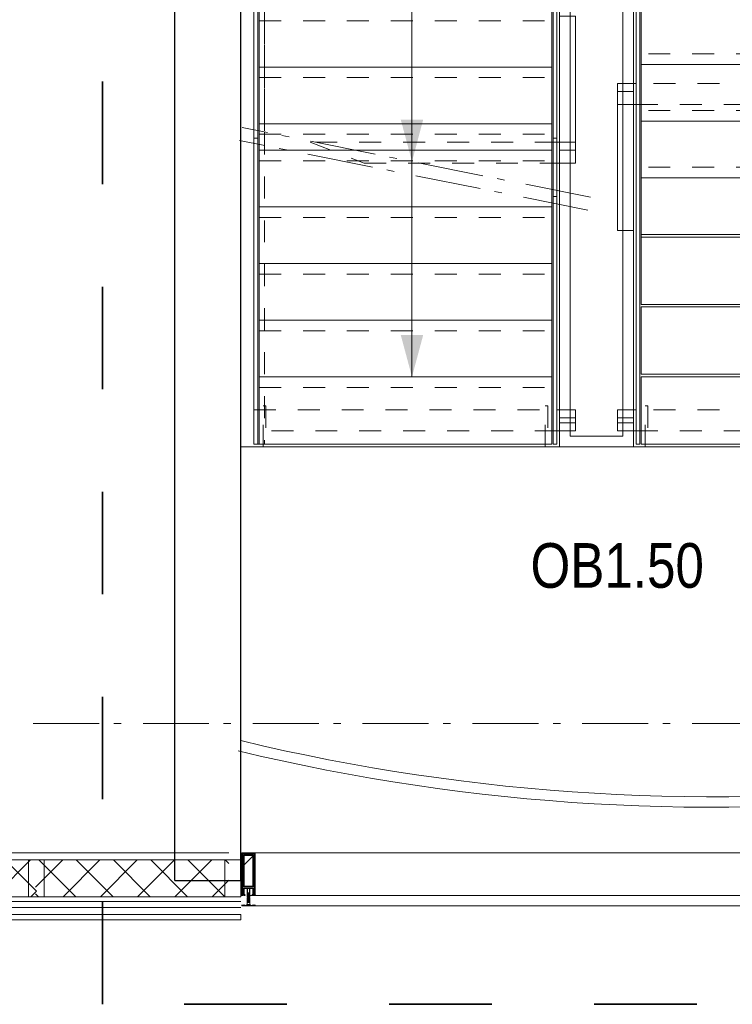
# Model space of a CAD drawing. Header units: millimetres. Extents: x 274611 to 749520, y 175257 to 298905.
# Tile 71 of 251: x 557263 to 559967, y 182987 to 186722. Entities that reach past the tile are written whole.
import ezdxf

# ---------------------------------------------------------------- set-up
doc = ezdxf.new("R2010")
doc.units = ezdxf.units.MM
doc.header["$LTSCALE"] = 400
for name, pattern in [('STYLE_01', [0.416641, 0.208282, -0.208359]), ('STYLE_06', [1.041641, 0.625, -0.208282, 0.069427, -0.138931]), ('STYLE_16', [0.177165, 0.11811, -0.059055]), ('STYLE_22', [1.944444, 0.972222, -0.972222])]:
    doc.linetypes.add(name, pattern=pattern)
for name, color, linetype, lineweight in [('Buitenkozijnen', 140, 'Continuous', 15), ('Fragmentaanduiding', 1, 'STYLE_22', 35), ('leuning', 43, 'Continuous', 5), ('Lijn-afbreek', 140, 'STYLE_06', 15), ('mat-beton (ihwg)', 5, 'Continuous', 25), ('mat-staal', 5, 'Continuous', 25), ('None', 7, 'Continuous', 9), ('Ruimtenummers', 5, 'Continuous', 25)]:
    doc.layers.add(name, color=color, linetype=linetype, lineweight=lineweight)
doc.styles.add('Arial Narrow', font='ARIALN.TTF', dxfattribs={"height": 222.25})

# ---------------------------------------------------------------- blocks, each defined once
blk = doc.blocks.new('*U318')
at = {"layer": 'Lijn-afbreek', "color": 8, "linetype": 'Continuous', "lineweight": 5}
for p, q in [((38691.1, -32740), (38691.1, -32980)), ((39801.1, -32740), (39801.1, -32980)), ((38691.1, -32980), (39801.1, -32980))]:
    blk.add_line(p, q, dxfattribs=at)
at = {"layer": 'Lijn-afbreek', "color": 8, "linetype": 'STYLE_01', "lineweight": 5}
blk.add_line((38691.1, -33020), (39801.1, -33020), dxfattribs=at)
blk = doc.blocks.new('*U319')
at = {"layer": 'Lijn-afbreek', "color": 8, "linetype": 'Continuous', "lineweight": 5}
for p, q in [((38691.1, -33170), (38691.1, -33450)), ((39801.1, -33170), (39801.1, -33450)), ((38691.1, -33450), (39801.1, -33450))]:
    blk.add_line(p, q, dxfattribs=at)
blk = doc.blocks.new('*U320')
at = {"layer": 'Lijn-afbreek', "color": 8, "linetype": 'Continuous', "lineweight": 5}
for p, q in [((38691.1, -32955), (38691.1, -33195)), ((39801.1, -32955), (39801.1, -33195)), ((38691.1, -33195), (39801.1, -33195))]:
    blk.add_line(p, q, dxfattribs=at)
at = {"layer": 'Lijn-afbreek', "color": 8, "linetype": 'STYLE_01', "lineweight": 5}
blk.add_line((38691.1, -33235), (39801.1, -33235), dxfattribs=at)
blk = doc.blocks.new('*U321')
at = {"layer": 'Lijn-afbreek', "color": 8, "linetype": 'Continuous', "lineweight": 5}
for p, q in [((38691.1, -32525), (38691.1, -32765)), ((39801.1, -32525), (39801.1, -32765)), ((38691.1, -32765), (39801.1, -32765))]:
    blk.add_line(p, q, dxfattribs=at)
at = {"layer": 'Lijn-afbreek', "color": 8, "linetype": 'STYLE_01', "lineweight": 5}
blk.add_line((38691.1, -32805), (39801.1, -32805), dxfattribs=at)
blk = doc.blocks.new('*U322')
at = {"layer": 'Lijn-afbreek', "color": 43, "linetype": 'Continuous', "lineweight": 9}
for p, q in [((40141.1, -32440), (40141.1, -32200)), ((41251.1, -32225), (40141.1, -32225)), ((41251.1, -32440), (41251.1, -32200))]:
    blk.add_line(p, q, dxfattribs=at)
at = {"layer": 'Lijn-afbreek', "color": 43, "linetype": 'STYLE_01', "lineweight": 9}
blk.add_line((41251.1, -32400), (40141.1, -32400), dxfattribs=at)
blk = doc.blocks.new('*U323')
at = {"layer": 'Lijn-afbreek', "color": 43, "linetype": 'STYLE_01', "lineweight": 9}
blk.add_line((41251.1, -32400), (40141.1, -32400), dxfattribs=at)
at = {"layer": 'Lijn-afbreek', "color": 43, "linetype": 'Continuous', "lineweight": 9}
for p, q in [((41251.1, -32440), (40141.1, -32440)), ((40141.1, -32680), (40141.1, -32440)), ((41251.1, -32680), (41251.1, -32440))]:
    blk.add_line(p, q, dxfattribs=at)
blk = doc.blocks.new('*U324')
at = {"layer": 'Lijn-afbreek', "color": 43, "linetype": 'Continuous', "lineweight": 9}
for p, q in [((40141.1, -32225), (40141.1, -31985)), ((41251.1, -32225), (41251.1, -31985)), ((41251.1, -32010), (40141.1, -32010))]:
    blk.add_line(p, q, dxfattribs=at)
at = {"layer": 'Lijn-afbreek', "color": 43, "linetype": 'STYLE_01', "lineweight": 9}
blk.add_line((41251.1, -32185), (40141.1, -32185), dxfattribs=at)
blk = doc.blocks.new('*U325')
at = {"layer": 'Lijn-afbreek', "color": 43, "linetype": 'Continuous', "lineweight": 9}
for p, q in [((40141.1, -32010), (40141.1, -31770)), ((41251.1, -32010), (41251.1, -31770)), ((41251.1, -31795), (40141.1, -31795))]:
    blk.add_line(p, q, dxfattribs=at)
at = {"layer": 'Lijn-afbreek', "color": 43, "linetype": 'STYLE_01', "lineweight": 9}
blk.add_line((41251.1, -31970), (40141.1, -31970), dxfattribs=at)
blk = doc.blocks.new('*U328')
at = {"layer": 'Lijn-afbreek', "color": 8, "linetype": 'Continuous', "lineweight": 5}
for p, q in [((38691.1, -32310), (38691.1, -32550)), ((39801.1, -32310), (39801.1, -32550)), ((38691.1, -32550), (39801.1, -32550))]:
    blk.add_line(p, q, dxfattribs=at)
at = {"layer": 'Lijn-afbreek', "color": 8, "linetype": 'STYLE_01', "lineweight": 5}
blk.add_line((38691.1, -32590), (39801.1, -32590), dxfattribs=at)
blk = doc.blocks.new('*U329')
at = {"layer": 'Lijn-afbreek', "color": 8, "linetype": 'Continuous', "lineweight": 5}
for p, q in [((38691.1, -32095), (38691.1, -32335)), ((39801.1, -32095), (39801.1, -32335)), ((38691.1, -32335), (39801.1, -32335))]:
    blk.add_line(p, q, dxfattribs=at)
at = {"layer": 'Lijn-afbreek', "color": 8, "linetype": 'STYLE_01', "lineweight": 5}
blk.add_line((38691.1, -32375), (39801.1, -32375), dxfattribs=at)
blk = doc.blocks.new('*U330')
at = {"layer": 'Lijn-afbreek', "color": 140, "linetype": 'Continuous', "lineweight": 15}
for p, q in [((38691.1, -31995), (38691.1, -32235)), ((39801.1, -31995), (39801.1, -32235)), ((38691.1, -32235), (39801.1, -32235))]:
    blk.add_line(p, q, dxfattribs=at)
at = {"layer": 'Lijn-afbreek', "color": 140, "linetype": 'STYLE_01', "lineweight": 15}
blk.add_line((38691.1, -32275), (39801.1, -32275), dxfattribs=at)
blk = doc.blocks.new('*U331')
at = {"layer": 'Lijn-afbreek', "color": 140, "linetype": 'Continuous', "lineweight": 15}
for p, q in [((38691.1, -31780), (38691.1, -32020)), ((39801.1, -31780), (39801.1, -32020)), ((38691.1, -32020), (39801.1, -32020))]:
    blk.add_line(p, q, dxfattribs=at)
at = {"layer": 'Lijn-afbreek', "color": 140, "linetype": 'STYLE_01', "lineweight": 15}
blk.add_line((38691.1, -32060), (39801.1, -32060), dxfattribs=at)
blk = doc.blocks.new('*U332')
at = {"layer": 'Lijn-afbreek', "color": 140, "linetype": 'Continuous', "lineweight": 15}
for p, q in [((38691.1, -31565), (38691.1, -31805)), ((39801.1, -31565), (39801.1, -31805)), ((38691.1, -31805), (39801.1, -31805))]:
    blk.add_line(p, q, dxfattribs=at)
at = {"layer": 'Lijn-afbreek', "color": 140, "linetype": 'STYLE_01', "lineweight": 15}
blk.add_line((38691.1, -31845), (39801.1, -31845), dxfattribs=at)
blk = doc.blocks.new('*U333')
at = {"layer": 'Lijn-afbreek', "color": 140, "linetype": 'Continuous', "lineweight": 15}
for p, q in [((38691.1, -31350), (38691.1, -31590)), ((39801.1, -31350), (39801.1, -31590)), ((38691.1, -31590), (39801.1, -31590))]:
    blk.add_line(p, q, dxfattribs=at)
at = {"layer": 'Lijn-afbreek', "color": 140, "linetype": 'STYLE_01', "lineweight": 15}
blk.add_line((38691.1, -31630), (39801.1, -31630), dxfattribs=at)
blk = doc.blocks.new('*U334')
at = {"layer": 'Lijn-afbreek', "color": 140, "linetype": 'Continuous', "lineweight": 15}
for p, q in [((38691.1, -31135), (38691.1, -31375)), ((39801.1, -31135), (39801.1, -31375)), ((38691.1, -31375), (39801.1, -31375))]:
    blk.add_line(p, q, dxfattribs=at)
at = {"layer": 'Lijn-afbreek', "color": 140, "linetype": 'STYLE_01', "lineweight": 15}
blk.add_line((38691.1, -31415), (39801.1, -31415), dxfattribs=at)
blk = doc.blocks.new('*U335')
at = {"layer": 'Lijn-afbreek', "color": 140, "linetype": 'Continuous', "lineweight": 15}
for p, q in [((38691.1, -30920), (38691.1, -31160)), ((39801.1, -30920), (39801.1, -31160)), ((38691.1, -31160), (39801.1, -31160))]:
    blk.add_line(p, q, dxfattribs=at)
at = {"layer": 'Lijn-afbreek', "color": 140, "linetype": 'STYLE_01', "lineweight": 15}
blk.add_line((38691.1, -31200), (39801.1, -31200), dxfattribs=at)
blk = doc.blocks.new('*U336')
at = {"layer": 'Lijn-afbreek', "color": 43, "linetype": 'Continuous', "lineweight": 9}
for p, q in [((38691.1, -30515), (38691.1, -30755.4)), ((38691.1, -30515), (39801.1, -30515)), ((39801.1, -30515), (39801.1, -30755.4)), ((38691.1, -30731.1), (39801.1, -30731.1))]:
    blk.add_line(p, q, dxfattribs=at)
at = {"layer": 'Lijn-afbreek', "color": 43, "linetype": 'STYLE_01', "lineweight": 9}
blk.add_line((38691.1, -30770), (39801.1, -30770), dxfattribs=at)
blk = doc.blocks.new('*U337')
at = {"layer": 'Lijn-afbreek', "color": 140, "linetype": 'Continuous', "lineweight": 15}
for p, q in [((38691.1, -30705), (38691.1, -30945)), ((39801.1, -30705), (39801.1, -30945)), ((38691.1, -30945), (39801.1, -30945))]:
    blk.add_line(p, q, dxfattribs=at)
at = {"layer": 'Lijn-afbreek', "color": 140, "linetype": 'STYLE_01', "lineweight": 15}
blk.add_line((38691.1, -30985), (39801.1, -30985), dxfattribs=at)
blk = doc.blocks.new('*U338')
at = {"layer": 'Lijn-afbreek', "color": 43, "linetype": 'Continuous', "lineweight": 9}
for p, q in [((38691.1, -32210), (38691.1, -32450)), ((39801.1, -32210), (39801.1, -32450))]:
    blk.add_line(p, q, dxfattribs=at)
at = {"layer": 'None', "color": 7}
for name in ['*U336', '*U337', '*U335', '*U334', '*U333', '*U332', '*U331', '*U330']:
    blk.add_blockref(name, (0, 0), dxfattribs=at)
blk = doc.blocks.new('*U339')
at = {"layer": 'leuning', "color": 140, "linetype": 'STYLE_01', "lineweight": 15}
for p, q in [((38671.1, -30515.2), (38671.1, -32262.2)), ((38711.1, -30515.2), (38711.1, -32262.2))]:
    blk.add_line(p, q, dxfattribs=at)
at = {"layer": 'leuning', "color": 43, "linetype": 'STYLE_01', "lineweight": 9}
for p, q in [((38671.1, -31768.1), (38671.1, -33450)), ((38711.1, -31768.1), (38711.1, -33450)), ((38671.1, -33450), (38711.1, -33450))]:
    blk.add_line(p, q, dxfattribs=at)
at = {"layer": 'Lijn-afbreek', "color": 8, "linetype": 'Continuous', "lineweight": 5}
for p, q in [((39271.1, -30730), (39271.1, -32378.2)), ((39271.1, -30731.1), (39271.1, -33195))]:
    blk.add_line(p, q, dxfattribs=at)
at = {"layer": 'Lijn-afbreek', "lineweight": 15}
for p, q in [((39948.6, -32513.7), (38626.5, -32249.3)), ((39938.8, -32562.7), (38616.7, -32298.3))]:
    blk.add_line(p, q, dxfattribs=at)
at = {"layer": 'Lijn-afbreek', "color": 43, "linetype": 'Continuous', "lineweight": 9}
for p in [(41251.1, -32655), (40141.1, -32895)]:
    blk.add_line(p, (40141.1, -32655), dxfattribs=at)
for points in [[(38671.1, -32290), (38671.1, -30515), (38686.1, -30515), (38686.1, -32290)], [(39821.1, -32510.6), (39821.1, -30515), (39806.1, -30515), (39806.1, -32510.6)], [(40136.1, -31325), (40136.1, -32239), (40136.1, -33450), (40121.1, -33450), (40121.1, -32356.6), (40121.1, -31325)], [(40051.1, -32082.4), (40121.1, -32082.4), (40121.1, -32162.4), (40051.1, -32162.4)], [(38671.1, -33450), (38671.1, -32290), (38686.1, -32290), (38686.1, -33450)], [(39821.1, -33450), (39821.1, -32290), (39806.1, -32290), (39806.1, -33450)], [(39891.1, -32384.7), (39821.1, -32384.7), (39821.1, -32304.7), (39891.1, -32304.7)], [(40141.1, -32665), (41251.1, -32665), (41251.1, -32920), (40141.1, -32920)], [(40141.1, -32930), (41251.1, -32930), (41251.1, -33185), (40141.1, -33185)], [(40141.1, -33195), (41251.1, -33195), (41251.1, -33450), (40141.1, -33450)], [(39891.1, -33350), (39831.1, -33350), (39831.1, -33370), (39891.1, -33370)], [(40051.1, -33320), (40121.1, -33320), (40121.1, -33400), (40051.1, -33400)]]:
    blk.add_lwpolyline(points, close=True, dxfattribs=at)
at = {"layer": 'Lijn-afbreek', "color": 140, "linetype": 'Continuous', "lineweight": 15}
for points in [[(39891.1, -31826.4), (39831.1, -31826.4), (39831.1, -32334.7), (39891.1, -32334.7)], [(40051.1, -32112.4), (40111.1, -32112.4), (40111.1, -32639.4), (40051.1, -32639.4)], [(40051.1, -33350), (40111.1, -33350), (40111.1, -33370), (40051.1, -33370)]]:
    blk.add_lwpolyline(points, close=True, dxfattribs=at)
at = {"layer": 'Lijn-afbreek', "color": 43, "linetype": 'STYLE_01', "lineweight": 9}
for points in [[(41271.1, -32082.4), (40121.1, -32082.4), (40121.1, -32162.4), (41271.1, -32162.4)], [(39090, -32384.7), (39821.1, -32384.7), (39821.1, -32304.7), (38885, -32304.7)], [(41271.1, -33320), (40121.1, -33320), (40121.1, -33400), (41271.1, -33400)]]:
    blk.add_lwpolyline(points, close=True, dxfattribs=at)
at = {"layer": 'Lijn-afbreek', "color": 8, "linetype": 'STYLE_01', "lineweight": 5}
blk.add_lwpolyline([(38671.1, -33320), (39821.1, -33320), (39821.1, -33400), (38671.1, -33400)], close=True, dxfattribs=at)
at = {"layer": 'Lijn-afbreek', "color": 8, "linetype": 'Continuous', "lineweight": 5}
blk.add_lwpolyline([(39891.1, -33320), (39821.1, -33320), (39821.1, -33400), (39891.1, -33400)], close=True, dxfattribs=at)
at = {"layer": 'Lijn-afbreek', "color": 8, "lineweight": 5}
for points in [[(39271.1, -32378.2), (39228.5, -32219.4), (39313.6, -32219.4)], [(39271.1, -33195), (39228.5, -33036.3), (39313.6, -33036.3)]]:
    blk.add_solid(points, dxfattribs=at)
at = {"layer": 'None', "color": 140, "linetype": 'Continuous', "lineweight": 15}
for p, q in [((39831.1, -32519.6), (39831.1, -30505)), ((39871.1, -32519.6), (39871.1, -30545)), ((40071.1, -30865.7), (40071.1, -33420)), ((40111.1, -30865.7), (40111.1, -33460)), ((40071.1, -33420), (39871.1, -33420)), ((40111.1, -33460), (39831.1, -33460))]:
    blk.add_line(p, q, dxfattribs=at)
at = {"layer": 'None', "color": 43, "linetype": 'Continuous', "lineweight": 9}
for p, q in [((39831.1, -33460), (39831.1, -31974.7)), ((39871.1, -33420), (39871.1, -31974.7))]:
    blk.add_line(p, q, dxfattribs=at)
at = {"layer": 'None', "color": 43, "linetype": 'STYLE_01', "lineweight": 9}
for points in [[(38706.1, -33304.8), (38716.1, -33304.8), (38716.1, -33460), (38706.1, -33460)], [(39776.1, -33304.8), (39786.1, -33304.8), (39786.1, -33460), (39776.1, -33460)], [(40156.1, -33304.8), (40166.1, -33304.8), (40166.1, -33460), (40156.1, -33460)]]:
    blk.add_lwpolyline(points, close=True, dxfattribs=at)
at = {"layer": 'None', "color": 140, "linetype": 'Continuous', "lineweight": 15, "flags": 128}
for points in [[(38621.1, -33460), (38621.1, -34295)], [(41321.1, -34295), (41321.1, -33460), (38621.1, -33460)]]:
    blk.add_lwpolyline(points, dxfattribs=at)
at = {"layer": 'None', "color": 7}
for name in ['*U338', '*U325', '*U324', '*U329', '*U322', '*U328', '*U323', '*U321', '*U318', '*U320', '*U319']:
    blk.add_blockref(name, (0, 0), dxfattribs=at)
blk = doc.blocks.new('*X813')
at = {"layer": 'None', "lineweight": 5}
for p, q in [((37842.8, -35130.6), (37945.9, -35027.5)), ((37947.3, -35167.5), (38087.3, -35027.5)), ((38088.8, -35167.5), (38228.8, -35027.5)), ((38230.2, -35167.5), (38370.2, -35027.5)), ((38371.6, -35167.5), (38511.6, -35027.5)), ((38513, -35167.5), (38576.4, -35104.1))]:
    blk.add_line(p, q, dxfattribs=at)
at = {"layer": 'None', "lineweight": 13}
for p, q in [((37855.5, -35027.5), (37995.5, -35167.5)), ((37996.9, -35027.5), (38136.9, -35167.5)), ((38138.3, -35027.5), (38278.3, -35167.5)), ((38279.7, -35027.5), (38419.7, -35167.5)), ((38421.1, -35027.5), (38561.1, -35167.5)), ((38562.5, -35027.5), (38576.4, -35041.4)), ((37842.8, -35156.2), (37854.1, -35167.5))]:
    blk.add_line(p, q, dxfattribs=at)
blk = doc.blocks.new('*U814')
at = {"layer": 'None', "color": 140, "lineweight": 15}
for p, q in [((37842.8, -35000), (38576.4, -35000)), ((37842.8, -35027.5), (38576.4, -35027.5)), ((37842.8, -35167.5), (38621.1, -35167.5)), ((37842.8, -35185.5), (38621.1, -35185.5)), ((37842.8, -35235), (38621.1, -35235)), ((37842.8, -35255), (38621.1, -35255)), ((38621.1, -35255), (38621.1, -35235))]:
    blk.add_line(p, q, dxfattribs=at)
at = {"layer": 'None', "color": 140, "linetype": 'Continuous', "lineweight": 15}
for p, q in [((37842.8, -35027.5), (38576.4, -35027.5)), ((37842.8, -35167.5), (38576.4, -35167.5))]:
    blk.add_line(p, q, dxfattribs=at)
at = {"layer": 'None', "color": 8, "linetype": 'Continuous', "lineweight": 5}
blk.add_line((37846.1, -35207.5), (38621.1, -35207.5), dxfattribs=at)
at = {"layer": 'None', "color": 140, "linetype": 'Continuous', "lineweight": 15}
blk.add_lwpolyline([(38621.1, -35027.5), (38621.1, -35167.5), (38561.1, -35167.5), (38561.1, -35027.5)], close=True, dxfattribs=at)
at = {"layer": 'None', "color": 140}
blk.add_blockref('*X813', (0, 0), dxfattribs=at)
blk = doc.blocks.new('*U816')
at = {"layer": 'None', "color": 140, "linetype": 'Continuous', "lineweight": 15}
blk.add_lwpolyline([(38621.1, -35002), (38626.1, -35002), (38626.1, -35014.5), (38621.1, -35014.5)], close=True, dxfattribs=at)
blk.add_open_spline([(38626.1, -35002), (38623.6, -35007), (38621.1, -35002)], degree=2, dxfattribs=at)
at = {"layer": 'None', "color": 43, "linetype": 'Continuous', "lineweight": 9}
blk.add_open_spline([(38622.3, -35008), (38622.9, -35007), (38623.6, -35007), (38624.2, -35007), (38624.8, -35008), (38625.4, -35009), (38625.7, -35010.8), (38626.1, -35012.5), (38626.1, -35016.5), (38625.7, -35018.2), (38625.4, -35020), (38624.8, -35021), (38624.2, -35022), (38623.6, -35022), (38622.9, -35022), (38622.3, -35021), (38621.7, -35020), (38621.4, -35018.2), (38621.1, -35016.5), (38621.1, -35012.5), (38621.4, -35010.8), (38621.7, -35009), (38622.3, -35008)], degree=2, knots=[0, 0, 0, 0.050228, 0.050228, 0.100454, 0.100454, 0.187421, 0.187421, 0.300233, 0.413046, 0.413046, 0.5, 0.5, 0.550228, 0.550228, 0.600454, 0.600454, 0.687421, 0.687421, 0.800233, 0.913046, 0.913046, 1, 1, 1], dxfattribs=at)
blk = doc.blocks.new('*U817')
at = {"layer": 'None', "color": 8, "lineweight": 5}
for p, q in [((38648.5, -35158), (38653.3, -35158.8)), ((38648.5, -35159.6), (38653.3, -35160.4)), ((38648.5, -35161.2), (38653.3, -35162)), ((38648.5, -35162.8), (38653.3, -35163.6)), ((38648.5, -35164.4), (38653.3, -35165.2)), ((38648.5, -35167.6), (38653.3, -35168.4)), ((38648.5, -35169.2), (38653.3, -35170)), ((38648.5, -35170.8), (38653.3, -35171.6)), ((38648.5, -35172.4), (38650.2, -35172.7)), ((38648.5, -35174), (38653.3, -35174.8)), ((38648.5, -35175.6), (38653.3, -35176.4)), ((38648.5, -35177.2), (38653.3, -35178)), ((38648.5, -35178.8), (38653.3, -35179.6)), ((38648.5, -35180.4), (38653.3, -35181.2)), ((38648.5, -35182), (38653.3, -35182.8)), ((38648.5, -35183.6), (38649, -35183.7)), ((38649.2, -35156.5), (38652.8, -35157.1)), ((38649.6, -35156.8), (38649.2, -35157.7)), ((38650.6, -35183.6), (38651.5, -35183.8)), ((38652.6, -35158), (38652.4, -35157.4)), ((38648.5, -35186.8), (38653.3, -35187.6)), ((38649, -35185.3), (38653.3, -35186)), ((38649.3, -35184.9), (38652.6, -35185.7)), ((38652.3, -35184.7), (38649.9, -35184.2)), ((38650.1, -35183.9), (38651.8, -35184.2))]:
    blk.add_line(p, q, dxfattribs=at)
at = {"layer": 'None', "color": 8, "linetype": 'Continuous', "lineweight": 5}
for p, q in [((38649.1, -35159.2), (38649.1, -35158.4)), ((38649.1, -35160.8), (38649.1, -35160)), ((38649.1, -35162.4), (38649.1, -35161.6)), ((38649.1, -35164), (38649.1, -35163.2)), ((38649.1, -35165.6), (38649.1, -35164.8)), ((38649.1, -35167.2), (38649.1, -35167.2)), ((38649.1, -35168.8), (38649.1, -35168)), ((38649.1, -35170.4), (38649.1, -35169.6)), ((38649.1, -35172), (38649.1, -35171.2)), ((38649.1, -35175.2), (38649.1, -35174.4)), ((38649.1, -35176.8), (38649.1, -35176)), ((38649.1, -35178.4), (38649.1, -35177.6)), ((38649.1, -35180), (38649.1, -35179.2)), ((38649.1, -35181.6), (38649.1, -35180.8)), ((38649.1, -35183.2), (38649.1, -35182.4)), ((38652.6, -35158.5), (38652.6, -35158)), ((38652.6, -35160.1), (38652.6, -35159.2)), ((38652.6, -35161.7), (38652.6, -35160.8)), ((38652.6, -35163.3), (38652.6, -35162.4)), ((38652.6, -35164.9), (38652.6, -35164)), ((38652.6, -35166.2), (38652.6, -35165.6)), ((38652.6, -35168.1), (38652.6, -35167.2)), ((38652.6, -35169.7), (38652.6, -35168.8)), ((38652.6, -35171.3), (38652.6, -35170.4)), ((38652.6, -35172.7), (38652.6, -35172)), ((38652.6, -35174.5), (38652.6, -35173.7)), ((38652.6, -35176.1), (38652.6, -35175.2)), ((38652.6, -35177.7), (38652.6, -35176.8)), ((38652.6, -35179.3), (38652.6, -35178.4)), ((38652.6, -35180.9), (38652.6, -35180)), ((38652.6, -35182.5), (38652.6, -35181.6)), ((38652.6, -35183.6), (38652.6, -35183.2)), ((38649.1, -35186.4), (38649.1, -35185.6)), ((38649.1, -35188), (38649.1, -35187.2)), ((38652.6, -35185.7), (38652.6, -35185.2)), ((38652.6, -35187.3), (38652.6, -35186.4)), ((38652.6, -35188.9), (38652.6, -35188))]:
    blk.add_line(p, q, dxfattribs=at)
at = {"layer": 'None', "color": 8, "lineweight": 5, "flags": 128}
for points in [[(38655.9, -35171.7), (38655.9, -35171.7, -0.414214), (38656.4, -35172.2), (38656.4, -35189.9), (38656.4, -35189.9, -0.414214), (38655.9, -35190.4), (38654.9, -35190.4), (38654.9, -35190.4, -0.414214), (38654.4, -35189.9), (38654.4, -35189.9, -0.414214), (38654.9, -35189.4), (38655.4, -35189.4), (38655.4, -35186.2), (38655.4, -35186.2, 0.414214), (38654.9, -35185.7), (38653.6, -35185.7), (38653.6, -35185.7, -0.221695), (38652.8, -35185.3), (38651.6, -35183.9), (38651.6, -35183.9, 0.466308), (38650.1, -35183.9), (38648.9, -35185.3), (38648.9, -35185.3, -0.221695), (38648.1, -35185.7), (38646.9, -35185.7), (38646.9, -35185.7, 0.414214), (38646.4, -35186.2), (38646.4, -35189.4), (38646.9, -35189.4), (38646.9, -35189.4, -0.414214), (38647.4, -35189.9), (38647.4, -35189.9, -0.414214), (38646.9, -35190.4), (38645.9, -35190.4), (38645.9, -35190.4, -0.414214), (38645.4, -35189.9), (38645.4, -35172.2), (38645.4, -35172.2, -0.414214), (38645.9, -35171.7), (38646.2, -35171.7), (38646.2, -35172.4), (38646.2, -35172.4, 0.414214), (38646.5, -35172.7), (38646.8, -35172.7), (38646.8, -35172.7, 0.414214), (38647.6, -35171.9), (38647.6, -35168), (38647.6, -35168, 0.414214), (38646.8, -35167.2), (38646.5, -35167.2), (38646.5, -35167.2, 0.414214), (38646.2, -35167.5), (38646.2, -35168.2), (38645.9, -35168.2), (38645.9, -35168.2, -0.414214), (38645.4, -35167.7), (38645.4, -35155), (38645.4, -35155, -0.351868), (38645.6, -35154.7), (38645.6, -35154.7, -0.351868), (38645.9, -35154.9), (38646.7, -35156.6), (38646.7, -35156.6, -0.314902), (38646.7, -35156.8), (38646.4, -35157.1), (38646.4, -35157.1, 0.198912), (38646.4, -35157.3), (38646.4, -35157.5), (38646.4, -35157.5, 0.198912), (38646.4, -35157.7), (38646.7, -35158), (38646.7, -35158, -0.414214), (38646.7, -35158.2), (38646.4, -35158.5), (38646.4, -35158.5, 0.198912), (38646.4, -35158.7), (38646.4, -35158.9), (38646.4, -35158.9, 0.198912), (38646.4, -35159.1), (38646.7, -35159.4), (38646.7, -35159.4, -0.414214), (38646.7, -35159.6), (38646.4, -35159.9), (38646.4, -35159.9, 0.198912), (38646.4, -35160.1), (38646.4, -35160.6), (38646.4, -35160.6, 0.087489), (38646.4, -35160.7), (38646.7, -35161.5), (38646.7, -35165.9), (38646.7, -35165.9, 0.414214), (38647, -35166.2), (38654.8, -35166.2), (38654.8, -35166.2, 0.414214), (38655.1, -35165.9), (38655.1, -35161.5), (38655.3, -35160.7), (38655.3, -35160.7, 0.087489), (38655.4, -35160.6), (38655.4, -35160.1), (38655.4, -35160.1, 0.198912), (38655.3, -35159.9), (38655, -35159.6), (38655, -35159.6, -0.414214), (38655, -35159.4), (38655.3, -35159.1), (38655.3, -35159.1, 0.198912), (38655.4, -35158.9), (38655.4, -35158.7), (38655.4, -35158.7, 0.198912), (38655.3, -35158.5), (38655, -35158.2), (38655, -35158.2, -0.414214), (38655, -35158), (38655.3, -35157.7), (38655.3, -35157.7, 0.198912), (38655.4, -35157.5), (38655.4, -35157.3), (38655.4, -35157.3, 0.198912), (38655.3, -35157.1), (38655, -35156.8), (38655, -35156.8, -0.314902), (38655, -35156.6), (38655.8, -35154.9), (38655.8, -35154.9, -0.351868), (38656.1, -35154.7), (38656.1, -35154.7, -0.351868), (38656.4, -35155), (38656.4, -35167.7), (38656.4, -35167.7, -0.414214), (38655.9, -35168.2), (38655.6, -35168.2), (38655.6, -35167.5), (38655.6, -35167.5, 0.414214), (38655.3, -35167.2), (38655, -35167.2), (38655, -35167.2, 0.414214), (38654.2, -35168), (38654.2, -35171.9), (38654.2, -35171.9, 0.414214), (38655, -35172.7), (38655.3, -35172.7), (38655.3, -35172.7, 0.414214), (38655.6, -35172.4), (38655.6, -35171.7)], [(38655.4, -35179.1, 0.414214), (38654.9, -35178.6), (38653.6, -35178.6), (38653.6, -35178.6, -0.414214), (38653.4, -35178.4), (38653.4, -35177.8), (38653.4, -35177.8, -0.414214), (38653.6, -35177.6), (38654.9, -35177.6), (38654.9, -35177.6, 0.414214), (38655.4, -35177.1), (38655.4, -35174.2), (38655.4, -35174.2, 0.414214), (38654.9, -35173.7), (38646.9, -35173.7), (38646.9, -35173.7, 0.414214), (38646.4, -35174.2), (38646.4, -35177.1), (38646.4, -35177.1, 0.414214), (38646.9, -35177.6), (38648.2, -35177.6), (38648.2, -35177.6, -0.414214), (38648.4, -35177.8), (38648.4, -35178.4), (38648.4, -35178.4, -0.414214), (38648.2, -35178.6), (38646.9, -35178.6), (38646.9, -35178.6, 0.414214), (38646.4, -35179.1), (38646.4, -35184.2), (38646.4, -35184.2, 0.414214), (38646.9, -35184.7), (38647.9, -35184.7), (38647.9, -35184.7, 0.221695), (38648.3, -35184.5), (38649.3, -35183.3), (38649.3, -35183.3, -0.466308), (38652.4, -35183.3), (38653.4, -35184.5), (38653.4, -35184.5, 0.221695), (38653.8, -35184.7), (38654.9, -35184.7), (38654.9, -35184.7, 0.414214), (38655.4, -35184.2), (38655.4, -35179.1)], [(38652.7, -35167.2), (38649.1, -35167.2), (38649.1, -35167.2, 0.414214), (38648.6, -35167.7), (38648.6, -35172.5), (38648.6, -35172.5, 0.414214), (38648.8, -35172.7), (38653, -35172.7), (38653, -35172.7, 0.414214), (38653.2, -35172.5), (38653.2, -35167.7), (38653.2, -35167.7, 0.414214), (38652.7, -35167.2, 0.414214)]]:
    blk.add_lwpolyline(points, format="xyb", close=True, dxfattribs=at)
for points in [[(38652.6, -35158.5), (38653.3, -35158.8), (38652.6, -35159.2), (38649.1, -35158.4), (38648.5, -35158), (38649.1, -35157.6)], [(38652.6, -35160.1), (38653.3, -35160.4), (38652.6, -35160.8), (38649.1, -35160), (38648.5, -35159.6), (38649.1, -35159.2)], [(38652.6, -35161.7), (38653.3, -35162), (38652.6, -35162.4), (38649.1, -35161.6), (38648.5, -35161.2), (38649.1, -35160.8)], [(38652.6, -35163.3), (38653.3, -35163.6), (38652.6, -35164), (38649.1, -35163.2), (38648.5, -35162.8), (38649.1, -35162.4)], [(38652.6, -35164.9), (38653.3, -35165.2), (38652.6, -35165.6), (38649.1, -35164.8), (38648.5, -35164.4), (38649.1, -35164)], [(38652.6, -35168.1), (38653.3, -35168.4), (38652.6, -35168.8), (38649.1, -35168), (38648.5, -35167.6), (38649.1, -35167.2)], [(38652.6, -35169.7), (38653.3, -35170), (38652.6, -35170.4), (38649.1, -35169.6), (38648.5, -35169.2), (38649.1, -35168.8)], [(38652.6, -35171.3), (38653.3, -35171.6), (38652.6, -35172), (38649.1, -35171.2), (38648.5, -35170.8), (38649.1, -35170.4)], [(38652.6, -35174.5), (38653.3, -35174.8), (38652.6, -35175.2), (38649.1, -35174.4), (38648.5, -35174), (38649.1, -35173.6)], [(38652.6, -35176.1), (38653.3, -35176.4), (38652.6, -35176.8), (38649.1, -35176), (38648.5, -35175.6), (38649.1, -35175.2)], [(38652.6, -35177.7), (38653.3, -35178), (38652.6, -35178.4), (38649.1, -35177.6), (38648.5, -35177.2), (38649.1, -35176.8)], [(38652.6, -35179.3), (38653.3, -35179.6), (38652.6, -35180), (38649.1, -35179.2), (38648.5, -35178.8), (38649.1, -35178.4)], [(38652.6, -35180.9), (38653.3, -35181.2), (38652.6, -35181.6), (38649.1, -35180.8), (38648.5, -35180.4), (38649.1, -35180)], [(38652.4, -35157.4), (38652.8, -35157.1), (38652.1, -35156.8), (38649.8, -35156.2), (38649.2, -35156.5), (38649.6, -35156.8)], [(38652.6, -35187.3), (38653.3, -35187.6), (38652.6, -35188), (38649.1, -35187.2), (38648.5, -35186.8), (38649.1, -35186.4)]]:
    blk.add_lwpolyline(points, close=True, dxfattribs=at)
for points in [[(38648.5, -35166), (38649.1, -35165.6), (38650.9, -35166.1)], [(38649, -35172.7), (38648.5, -35172.4), (38649.1, -35172), (38650.9, -35172.5)], [(38650.3, -35182.6), (38649.1, -35182.4), (38648.5, -35182), (38649.1, -35181.6), (38652.6, -35182.5)], [(38648.9, -35183.8), (38648.5, -35183.6), (38649.1, -35183.2), (38649.3, -35183.3)], [(38652.1, -35156.8), (38650.9, -35153.7), (38649.8, -35156.2)], [(38652.6, -35182.5), (38653.3, -35182.8), (38652.6, -35183.2), (38652.2, -35183.1)], [(38652.6, -35185.7), (38653.3, -35186), (38652.6, -35186.4), (38649.1, -35185.6), (38648.8, -35185.4)]]:
    blk.add_lwpolyline(points, dxfattribs=at)
blk = doc.blocks.new('*U818')
at = {"layer": 'None', "color": 8, "lineweight": 5, "flags": 128}
for points in [[(38637.4, -35200.2), (38637.4, -35199.3), (38636.4, -35198.5), (38636.4, -35198.5, 0.36397), (38636, -35198.5), (38636, -35198.5), (38635.5, -35198.9), (38635.5, -35198.9, -0.36397), (38635.1, -35198.9), (38635.1, -35198.9), (38634.6, -35198.5), (38634.6, -35198.5, 0.36397), (38634.2, -35198.5), (38634.2, -35198.5), (38633.7, -35198.9), (38633.7, -35198.9, -0.36397), (38633.3, -35198.9), (38633.3, -35198.9), (38632.8, -35198.5), (38632.8, -35198.5, 0.36397), (38632.4, -35198.5), (38632.4, -35198.5), (38631.9, -35198.9), (38631.9, -35198.9, -0.36397), (38631.5, -35198.9), (38631.5, -35198.9), (38631, -35198.5), (38631, -35198.5, 0.36397), (38630.6, -35198.5), (38630.6, -35198.5), (38630.1, -35198.9), (38630.1, -35198.9, -0.36397), (38629.7, -35198.9), (38629.7, -35198.9), (38629.2, -35198.5), (38629.2, -35198.5, 0.36397), (38628.8, -35198.5), (38628.8, -35198.5), (38628.5, -35198.7), (38627.6, -35198.7), (38627.4, -35198.5), (38627.4, -35198.5, 0.36397), (38627, -35198.5), (38627, -35198.5), (38626.7, -35198.7), (38626.4, -35198.7), (38626.4, -35198.7, -0.267949), (38626.1, -35198.5), (38626.1, -35198.5), (38625.9, -35198.2), (38625.9, -35198.2, 0.339454), (38625.6, -35198.1), (38625.6, -35198.1, 0.339454), (38625.4, -35198.4), (38625.4, -35198.4), (38625.4, -35201.8), (38625.4, -35201.8, 0.414214), (38625.7, -35202.1), (38625.7, -35202.1), (38626.6, -35202.1), (38626.6, -35202.1, 0.414214), (38626.9, -35201.8), (38626.9, -35201.8), (38626.9, -35200.1), (38626.9, -35200.1, 0.236068), (38626.7, -35199.9), (38626.7, -35199.9), (38626.7, -35199.9, -0.548276), (38626.8, -35199.6), (38626.8, -35199.6, -0.548276), (38627, -35199.8), (38627, -35199.8), (38627, -35199.8, 0.250388), (38627.3, -35199.7), (38627.3, -35199.7), (38628.1, -35199.7), (38628.1, -35199.7, -0.414214), (38628.4, -35200), (38628.4, -35200), (38628.4, -35200.7), (38628.4, -35200.7, 0.414214), (38628.7, -35201), (38628.7, -35201), (38628.8, -35201), (38628.8, -35201, 0.131652), (38629.1, -35200.9), (38629.1, -35200.9), (38630.4, -35200.2), (38637.4, -35200.2)], [(38656.8, -35198.1), (38656.8, -35198.1, 0.388879), (38659.5, -35200.6), (38659.5, -35200.6), (38671.3, -35200.6), (38672.5, -35201.3), (38673.8, -35201.3), (38673.8, -35200.1), (38674.7, -35200.1), (38674.7, -35202.2), (38627.1, -35202.2), (38627.1, -35200.1), (38628, -35200.1), (38628, -35201.3), (38629.2, -35201.3), (38630.4, -35200.6), (38642.2, -35200.6), (38642.2, -35200.6, 0.388879), (38644.9, -35198.1), (38644.9, -35198.1), (38645.5, -35190.6), (38648.4, -35190.6), (38648.4, -35188.6), (38653.4, -35188.6), (38653.4, -35190.6), (38656.2, -35190.6), (38656.8, -35198.1)], [(38664.4, -35200.2), (38664.4, -35199.3), (38665.4, -35198.5), (38665.4, -35198.5, -0.36397), (38665.8, -35198.5), (38665.8, -35198.5), (38666.3, -35198.9), (38666.3, -35198.9, 0.36397), (38666.7, -35198.9), (38666.7, -35198.9), (38667.2, -35198.5), (38667.2, -35198.5, -0.36397), (38667.6, -35198.5), (38667.6, -35198.5), (38668.1, -35198.9), (38668.1, -35198.9, 0.36397), (38668.5, -35198.9), (38668.5, -35198.9), (38669, -35198.5), (38669, -35198.5, -0.36397), (38669.4, -35198.5), (38669.4, -35198.5), (38669.9, -35198.9), (38669.9, -35198.9, 0.36397), (38670.3, -35198.9), (38670.3, -35198.9), (38670.8, -35198.5), (38670.8, -35198.5, -0.36397), (38671.2, -35198.5), (38671.2, -35198.5), (38671.7, -35198.9), (38671.7, -35198.9, 0.36397), (38672.1, -35198.9), (38672.1, -35198.9), (38672.6, -35198.5), (38672.6, -35198.5, -0.36397), (38673, -35198.5), (38673, -35198.5), (38673.2, -35198.7), (38674.1, -35198.7), (38674.4, -35198.5), (38674.4, -35198.5, -0.36397), (38674.8, -35198.5), (38674.8, -35198.5), (38675, -35198.7), (38675.4, -35198.7), (38675.4, -35198.7, 0.267949), (38675.6, -35198.5), (38675.6, -35198.5), (38675.8, -35198.2), (38675.8, -35198.2, -0.339454), (38676.1, -35198.1), (38676.1, -35198.1, -0.339454), (38676.4, -35198.4), (38676.4, -35198.4), (38676.4, -35201.8), (38676.4, -35201.8, -0.414214), (38676.1, -35202.1), (38676.1, -35202.1), (38675.2, -35202.1), (38675.2, -35202.1, -0.414214), (38674.9, -35201.8), (38674.9, -35201.8), (38674.9, -35200.1), (38674.9, -35200.1, -0.236068), (38675, -35199.9), (38675, -35199.9), (38675, -35199.9, 0.548276), (38674.9, -35199.6), (38674.9, -35199.6, 0.548276), (38674.7, -35199.8), (38674.7, -35199.8), (38674.7, -35199.8, -0.250388), (38674.5, -35199.7), (38674.5, -35199.7), (38673.7, -35199.7), (38673.7, -35199.7, 0.414214), (38673.4, -35200), (38673.4, -35200), (38673.4, -35200.7), (38673.4, -35200.7, -0.414214), (38673.1, -35201), (38673.1, -35201), (38672.9, -35201), (38672.9, -35201, -0.131652), (38672.6, -35200.9), (38672.6, -35200.9), (38671.4, -35200.2), (38664.4, -35200.2)]]:
    blk.add_lwpolyline(points, format="xyb", close=True, dxfattribs=at)
blk = doc.blocks.new('*U819')
at = {"layer": 'None', "color": 8, "linetype": 'STYLE_16', "lineweight": 5}
for p, q in [((38648.6, -35197.5), (38650.9, -35196.9)), ((38648.6, -35199.1), (38648.6, -35197.5)), ((38649.4, -35199.3), (38649.4, -35197.4)), ((38649.9, -35199.4), (38649.9, -35197.5)), ((38653.1, -35197.5), (38650.9, -35196.9)), ((38651.9, -35199.4), (38651.9, -35197.5)), ((38652.4, -35199.3), (38652.4, -35197.4)), ((38653.1, -35199.1), (38653.1, -35197.5))]:
    blk.add_line(p, q, dxfattribs=at)
at = {"layer": 'None', "color": 8, "lineweight": 5, "flags": 128}
blk.add_lwpolyline([(38650.9, -35199.5), (38650.9, -35199.5, 0.163834), (38655.2, -35198), (38655.2, -35198), (38655.2, -35198, 0.234469), (38655.6, -35197.2), (38655.6, -35197.2), (38655.6, -35196), (38646.1, -35196), (38646.1, -35197.2), (38646.1, -35197.2, 0.234469), (38646.5, -35198), (38646.5, -35198), (38646.5, -35198, 0.163834), (38650.9, -35199.5)], format="xyb", close=True, dxfattribs=at)
at = {"layer": 'None', "color": 8, "linetype": 'STYLE_16', "lineweight": 5}
for centre, radius, start, end in [((38649.2, -35200.8), 3.38, 79.3357, 100.6643), ((38650.9, -35205.6), 8.16, 82.9585, 97.0415), ((38650.9, -35202.8), 3.5, 73.4149, 106.5851), ((38652.5, -35200.8), 3.38, 79.3357, 100.6643)]:
    blk.add_arc(centre, radius, start, end, dxfattribs=at)
blk = doc.blocks.new('*U820')
at = {"layer": 'None', "color": 140, "linetype": 'Continuous', "lineweight": 15}
blk.add_lwpolyline([(38621.1, -35078), (38626.1, -35078), (38626.1, -35090.5), (38621.1, -35090.5)], close=True, dxfattribs=at)
blk.add_open_spline([(38626.1, -35078), (38623.6, -35083), (38621.1, -35078)], degree=2, dxfattribs=at)
at = {"layer": 'None', "color": 43, "linetype": 'Continuous', "lineweight": 9}
blk.add_open_spline([(38622.3, -35084), (38622.9, -35083), (38623.6, -35083), (38624.2, -35083), (38624.8, -35084), (38625.4, -35085), (38625.7, -35086.8), (38626.1, -35088.5), (38626.1, -35092.5), (38625.7, -35094.2), (38625.4, -35096), (38624.8, -35097), (38624.2, -35098), (38623.6, -35098), (38622.9, -35098), (38622.3, -35097), (38621.7, -35096), (38621.4, -35094.2), (38621.1, -35092.5), (38621.1, -35088.5), (38621.4, -35086.8), (38621.7, -35085), (38622.3, -35084)], degree=2, knots=[0, 0, 0, 0.050228, 0.050228, 0.100454, 0.100454, 0.187421, 0.187421, 0.300233, 0.413046, 0.413046, 0.5, 0.5, 0.550228, 0.550228, 0.600454, 0.600454, 0.687421, 0.687421, 0.800233, 0.913046, 0.913046, 1, 1, 1], dxfattribs=at)
blk = doc.blocks.new('*X821')
at = {"layer": 'None', "lineweight": 25}
blk.add_line((38631.6, -35049), (38670.1, -35010.5), dxfattribs=at)
blk = doc.blocks.new('*U825')
at = {"layer": 'mat-staal', "color": 43, "lineweight": 9}
blk.add_lwpolyline([(38631.6, -35007.8), (38670.1, -35007.8), (38670.1, -35130), (38631.6, -35130)], close=True, dxfattribs=at)
at = {"layer": 'None', "color": 8, "lineweight": 5, "flags": 128}
for points in [[(38626.1, -35000), (38675.7, -35000), (38675.7, -35150), (38672.8, -35150), (38672.8, -35145.4), (38673.3, -35145.4), (38673.3, -35144), (38672.8, -35144), (38672.8, -35142.1), (38672.6, -35141.9), (38672.6, -35137.7), (38672.6, -35137.7, 0.414214), (38670.9, -35136), (38670.9, -35136, 0.414214), (38669.2, -35137.7), (38669.2, -35141.9), (38668.9, -35142.1), (38668.9, -35144), (38668.4, -35144), (38668.4, -35145.4), (38668.9, -35145.4), (38668.9, -35150), (38667.1, -35150), (38667.1, -35137.2), (38667.1, -35137.2, 0.414214), (38665.9, -35136), (38657.4, -35136), (38657.4, -35136, 0.414214), (38656.2, -35137.2), (38656.2, -35154.2), (38654.8, -35154.2), (38654.8, -35157), (38655.2, -35157.4), (38654.8, -35157.8), (38654.8, -35158.4), (38655.2, -35158.8), (38654.8, -35159.2), (38654.8, -35159.8), (38655.2, -35160.2), (38654.8, -35161.2), (38654.8, -35166), (38653.1, -35166), (38653.1, -35155.2), (38653.1, -35155.2, 0.414214), (38650.9, -35153), (38650.9, -35153, 0.414214), (38648.7, -35155.2), (38648.7, -35166), (38647, -35166), (38647, -35161.2), (38646.6, -35160.2), (38647, -35159.8), (38647, -35159.2), (38646.6, -35158.8), (38647, -35158.4), (38647, -35157.8), (38646.6, -35157.4), (38647, -35157), (38647, -35154.2), (38645.6, -35154.2), (38645.6, -35137.2), (38645.6, -35137.2, 0.414214), (38644.4, -35136), (38635.9, -35136), (38635.9, -35136, 0.414214), (38634.7, -35137.2), (38634.7, -35150), (38632.8, -35150), (38632.8, -35145.4), (38633.3, -35145.4), (38633.3, -35144), (38632.8, -35144), (38632.8, -35142.1), (38632.6, -35141.9), (38632.6, -35137.7), (38632.6, -35137.7, 0.414214), (38630.9, -35136), (38630.9, -35136, 0.414214), (38629.2, -35137.7), (38629.2, -35141.9), (38628.9, -35142.1), (38628.9, -35144), (38628.4, -35144), (38628.4, -35145.4), (38628.9, -35145.4), (38628.9, -35150), (38626.1, -35150)], [(38636, -35162.2), (38636, -35162.2, 0.390793), (38637.6, -35160.9), (38637.6, -35160.9, 0.390793), (38636.4, -35159.2), (38636.4, -35159.2, -0.352623), (38634.9, -35157.3), (38634.9, -35150.5), (38634.9, -35150.5, 0.414214), (38634.6, -35150.2), (38633.3, -35150.2), (38632.8, -35150.4), (38632.8, -35150.4, -0.520293), (38632.5, -35150.2), (38632.5, -35147.5), (38632.7, -35147.4), (38632.7, -35145.4), (38632.7, -35145.4, -0.577863), (38632.7, -35145.1), (38632.8, -35145.1), (38632.8, -35145.1, 0.366605), (38633.1, -35144.9), (38633.1, -35144.9, 0.366605), (38632.9, -35144.5), (38632.9, -35144.5, -0.130834), (38631.6, -35143.5), (38631.6, -35143.5, 0.439074), (38630.1, -35143.5), (38630.1, -35143.5, -0.133252), (38628.8, -35144.5), (38628.8, -35144.5, 0.366605), (38628.6, -35144.9), (38628.6, -35144.9, 0.366605), (38628.9, -35145.1), (38629, -35145.1), (38629, -35145.1, -0.577455), (38629.1, -35145.4), (38629.1, -35147.4), (38629.2, -35147.5), (38629.2, -35150.2), (38629.2, -35150.2, -0.52048), (38628.9, -35150.4), (38628.4, -35150.2), (38626.2, -35150.2), (38626.2, -35150.2, 0.414214), (38625.9, -35150.5), (38625.9, -35158.3), (38625.9, -35158.3, -0.255976), (38624.9, -35160), (38624.9, -35160, 0.749676), (38625.6, -35162.2), (38629.7, -35162.2), (38629.7, -35162.2, 0.414214), (38631.7, -35160.2), (38631.7, -35160.2, -0.402808), (38632.1, -35159.7), (38632.1, -35159.7, -0.402808), (38632.7, -35160.2), (38632.7, -35160.2, 0.233259), (38632.9, -35160.5), (38636.2, -35161), (38636.2, -35161, -0.419014), (38636.3, -35161.1), (38636.3, -35161.1, -0.419014), (38636.2, -35161.2), (38634.9, -35161.2), (38634.9, -35161.2, 0.414214), (38634.4, -35161.7), (38634.4, -35161.7, 0.414214), (38634.9, -35162.2)], [(38629.9, -35145.2, -0.29188), (38630.1, -35144.7), (38630.6, -35144.3), (38630.6, -35144.3, -0.344328), (38631.2, -35144.3), (38631.7, -35144.7), (38631.7, -35144.7, -0.29188), (38631.8, -35145.2), (38631.4, -35146.9), (38631.4, -35146.9, -0.348796), (38630.9, -35147.4), (38630.9, -35147.4, -0.348796), (38630.3, -35146.9), (38629.9, -35145.2)], [(38665.7, -35162.2), (38665.7, -35162.2, -0.390793), (38664.1, -35160.9), (38664.1, -35160.9, -0.390793), (38665.3, -35159.2), (38665.3, -35159.2, 0.352623), (38666.9, -35157.3), (38666.9, -35150.5), (38666.9, -35150.5, -0.414214), (38667.2, -35150.2), (38668.4, -35150.2), (38668.9, -35150.4), (38668.9, -35150.4, 0.520293), (38669.2, -35150.2), (38669.2, -35147.5), (38669.1, -35147.4), (38669.1, -35145.4), (38669.1, -35145.4, 0.577863), (38669, -35145.1), (38668.9, -35145.1), (38668.9, -35145.1, -0.366605), (38668.6, -35144.9), (38668.6, -35144.9, -0.366605), (38668.8, -35144.5), (38668.8, -35144.5, 0.130834), (38670.1, -35143.5), (38670.1, -35143.5, -0.439074), (38671.6, -35143.5), (38671.6, -35143.5, 0.133252), (38672.9, -35144.5), (38672.9, -35144.5, -0.366605), (38673.1, -35144.9), (38673.1, -35144.9, -0.366605), (38672.8, -35145.1), (38672.7, -35145.1), (38672.7, -35145.1, 0.577455), (38672.7, -35145.4), (38672.7, -35147.4), (38672.5, -35147.5), (38672.5, -35150.2), (38672.5, -35150.2, 0.52048), (38672.8, -35150.4), (38673.3, -35150.2), (38675.6, -35150.2), (38675.6, -35150.2, -0.414214), (38675.9, -35150.5), (38675.9, -35158.3), (38675.9, -35158.3, 0.255976), (38676.8, -35160), (38676.8, -35160, -0.749676), (38676.1, -35162.2), (38672.1, -35162.2), (38672.1, -35162.2, -0.414214), (38670.1, -35160.2), (38670.1, -35160.2, 0.402808), (38669.6, -35159.7), (38669.6, -35159.7, 0.402808), (38669.1, -35160.2), (38669.1, -35160.2, -0.233259), (38668.8, -35160.5), (38665.5, -35161), (38665.5, -35161, 0.419014), (38665.4, -35161.1), (38665.4, -35161.1, 0.419014), (38665.5, -35161.2), (38666.8, -35161.2), (38666.8, -35161.2, -0.414214), (38667.3, -35161.7), (38667.3, -35161.7, -0.414214), (38666.8, -35162.2)], [(38671.8, -35145.2, 0.29188), (38671.7, -35144.7), (38671.2, -35144.3), (38671.2, -35144.3, 0.344328), (38670.6, -35144.3), (38670.1, -35144.7), (38670.1, -35144.7, 0.29188), (38669.9, -35145.2), (38670.3, -35146.9), (38670.3, -35146.9, 0.348796), (38670.9, -35147.4), (38670.9, -35147.4, 0.348796), (38671.4, -35146.9), (38671.8, -35145.2)], [(38630.1, -35159.2), (38630.1, -35159.2, -0.552342), (38630.7, -35160.4), (38630.7, -35160.4, -0.263556), (38629, -35161.4), (38625.5, -35161.4), (38625.5, -35161.4, -0.437017), (38625.2, -35161.1), (38625.2, -35161.1, -0.437017), (38625.5, -35160.8), (38625.5, -35160.8, 0.396568), (38627.2, -35159.5), (38627.2, -35159.5, -0.418874), (38627.7, -35159)], [(38627.9, -35153.2), (38627.9, -35153.2, -0.414214), (38628.7, -35152.4), (38628.7, -35152.4, -0.414214), (38629.6, -35153.2), (38629.6, -35156.1), (38629.6, -35156.1, -0.414214), (38628.7, -35157), (38628.7, -35157, -0.414214), (38627.9, -35156.1)], [(38632, -35157, -0.414214), (38631.2, -35156.1), (38631.2, -35153.2), (38631.2, -35153.2, -0.414214), (38632, -35152.4), (38632, -35152.4, -0.414214), (38632.9, -35153.2), (38632.9, -35156.1), (38632.9, -35156.1, -0.414214), (38632, -35157)], [(38669.7, -35157, 0.414214), (38670.6, -35156.1), (38670.6, -35153.2), (38670.6, -35153.2, 0.414214), (38669.7, -35152.4), (38669.7, -35152.4, 0.414214), (38668.9, -35153.2), (38668.9, -35156.1), (38668.9, -35156.1, 0.414214), (38669.7, -35157)], [(38671.6, -35159.2), (38671.6, -35159.2, 0.552342), (38671, -35160.4), (38671, -35160.4, 0.263556), (38672.7, -35161.4), (38676.2, -35161.4), (38676.2, -35161.4, 0.437017), (38676.5, -35161.1), (38676.5, -35161.1, 0.437017), (38676.2, -35160.8), (38676.2, -35160.8, -0.396568), (38674.5, -35159.5), (38674.5, -35159.5, 0.418874), (38674, -35159)], [(38673.9, -35153.2), (38673.9, -35153.2, 0.414214), (38673, -35152.4), (38673, -35152.4, 0.414214), (38672.2, -35153.2), (38672.2, -35156.1), (38672.2, -35156.1, 0.414214), (38673, -35157), (38673, -35157, 0.414214), (38673.9, -35156.1)]]:
    blk.add_lwpolyline(points, format="xyb", close=True, dxfattribs=at)
for points in [[(38628, -35134.2), (38673.8, -35134.2), (38673.8, -35003.8), (38628, -35003.8)], [(38654.9, -35136), (38646.9, -35136), (38646.9, -35151.7), (38654.9, -35151.7)]]:
    blk.add_lwpolyline(points, close=True, dxfattribs=at)
at = {"layer": 'None', "color": 43, "linetype": 'Continuous', "lineweight": 9}
blk.add_lwpolyline([(38634.1, -35010.2), (38667.6, -35010.2), (38667.6, -35127.5), (38634.1, -35127.5)], close=True, dxfattribs=at)
at = {"layer": 'mat-staal', "color": 43}
blk.add_blockref('*X821', (0, 0), dxfattribs=at)
at = {"layer": 'None', "color": 7}
for name in ['*U816', '*U820', '*U817', '*U818', '*U819']:
    blk.add_blockref(name, (0, 0), dxfattribs=at)
blk = doc.blocks.new('*U826')
at = {"layer": 'Buitenkozijnen', "color": 43, "linetype": 'Continuous', "lineweight": 9}
blk.add_line((38641.1, -35000), (41346.1, -35000), dxfattribs=at)
at = {"layer": 'Buitenkozijnen', "color": 140, "linetype": 'Continuous', "lineweight": 15}
for p, q in [((38646.1, -35162.2), (41288.9, -35162.2)), ((38646.1, -35202.2), (41288.9, -35202.2))]:
    blk.add_line(p, q, dxfattribs=at)
at = {"layer": 'None', "color": 7}
for name in ['*U814', '*U825']:
    blk.add_blockref(name, (0, 0), dxfattribs=at)
blk = doc.blocks.new('*X189')
at = {"layer": 'None', "lineweight": 5}
for p, q in [((22.5, -118.9), (141.4, 0)), ((22.5, -260.3), (162.5, -120.3)), ((22.5, -401.8), (162.5, -261.8)), ((22.5, -543.2), (162.5, -403.2)), ((22.5, -684.6), (162.5, -544.6)), ((22.5, -826), (162.5, -686)), ((22.5, -967.4), (162.5, -827.4)), ((22.5, -1108.9), (162.5, -968.9)), ((22.5, -1250.3), (162.5, -1110.3)), ((22.5, -1391.7), (162.5, -1251.7)), ((22.5, -1533.1), (162.5, -1393.1)), ((22.5, -1674.6), (162.5, -1534.6)), ((38.5, -1800), (162.5, -1676))]:
    blk.add_line(p, q, dxfattribs=at)
at = {"layer": 'None', "lineweight": 13}
for p, q in [((141.4, 0), (162.5, -21.1)), ((22.5, -22.5), (162.5, -162.5)), ((22.5, -163.9), (162.5, -303.9)), ((22.5, -305.3), (162.5, -445.3)), ((22.5, -446.7), (162.5, -586.7)), ((22.5, -588.1), (162.5, -728.1)), ((22.5, -729.5), (162.5, -869.5)), ((22.5, -870.9), (162.5, -1010.9)), ((22.5, -1012.3), (162.5, -1152.3)), ((22.5, -1153.7), (162.5, -1293.7)), ((22.5, -1295.1), (162.5, -1435.1)), ((22.5, -1436.5), (162.5, -1576.5)), ((22.5, -1577.9), (162.5, -1717.9)), ((22.5, -1719.3), (103.2, -1800))]:
    blk.add_line(p, q, dxfattribs=at)
blk = doc.blocks.new('HoutSkeletBouw element 1800mm (2D)')
at = {"layer": 'None', "color": 140, "lineweight": 15}
for p, q in [((-5, -1800), (-5, 0)), ((22.5, -1800), (22.5, 0)), ((162.5, -1800), (162.5, 0)), ((180.5, -1800), (180.5, 0)), ((230, -1800), (230, 0)), ((250, -1800), (250, 0))]:
    blk.add_line(p, q, dxfattribs=at)
at = {"layer": 'None', "color": 140, "linetype": 'Continuous', "lineweight": 15}
for p, q in [((22.5, -1800), (22.5, 0)), ((162.5, -1800), (162.5, 0))]:
    blk.add_line(p, q, dxfattribs=at)
at = {"layer": 'None', "color": 8, "linetype": 'Continuous', "lineweight": 5}
blk.add_line((202.5, 0), (202.5, -1800), dxfattribs=at)
at = {"layer": 'None', "color": 140, "linetype": 'Continuous', "lineweight": 15}
blk.add_lwpolyline([(22.5, 30), (162.5, 30), (162.5, -30), (22.5, -30)], close=True, dxfattribs=at)
at = {"layer": 'None', "color": 140}
blk.add_blockref('*X189', (0, 0), dxfattribs=at)
blk = doc.blocks.new('*U1148')
at = {"layer": 'mat-beton (ihwg)', "lineweight": 25}
for p, q in [((38371.1, -35105), (38371.1, -28810)), ((38621.1, -35105), (38621.1, -28810)), ((38371.1, -35105), (38621.1, -35105))]:
    blk.add_line(p, q, dxfattribs=at)
blk = doc.blocks.new('*U1430')
at = {"layer": 'None', "color": 140, "linetype": 'Continuous', "lineweight": 15}
for radius in [7670.6, 7710.6]:
    blk.add_arc((40415.7, -27117.3), radius, 256.46985, 276.77876, dxfattribs=at)

msp = doc.modelspace()

# ---------------------------------------------------------------- linework, layer by layer
at = {"layer": 'Fragmentaanduiding', "lineweight": 35}
msp.add_lwpolyline([(557577.28099, 190207.02193), (561387.28099, 190207.02193), (561387.28099, 182987.02193), (557577.28099, 182987.02193)], close=True, dxfattribs=at)
at = {"layer": 'None', "color": 43, "linetype": 'STYLE_06', "lineweight": 9}
msp.add_line((581730.22162, 184052.18879), (548010.32099, 184052.18879), dxfattribs=at)

# ---------------------------------------------------------------- block references
at = {"layer": 'mat-beton (ihwg)'}
msp.add_blockref('*U1148', (519480.22162, 218562.18879), dxfattribs=at)
at = {"layer": 'None', "color": 7}
for name in ['*U339', '*U1430', '*U826']:
    msp.add_blockref(name, (519480.22162, 218562.18879), dxfattribs=at)
at = {"layer": 'None', "color": 7, "rotation": 270}
msp.add_blockref('HoutSkeletBouw element 1800mm (2D)', (557326.28099, 183557.18879), dxfattribs=at)

# ---------------------------------------------------------------- texts
at = {"layer": 'Ruimtenummers', "insert": (559200.94765, 184736.41888), "char_height": 169.333333, "attachment_point": 1, "style": 'Arial Narrow'}
msp.add_mtext('OB1.50', dxfattribs=at)

doc.saveas('drawing.dxf')
